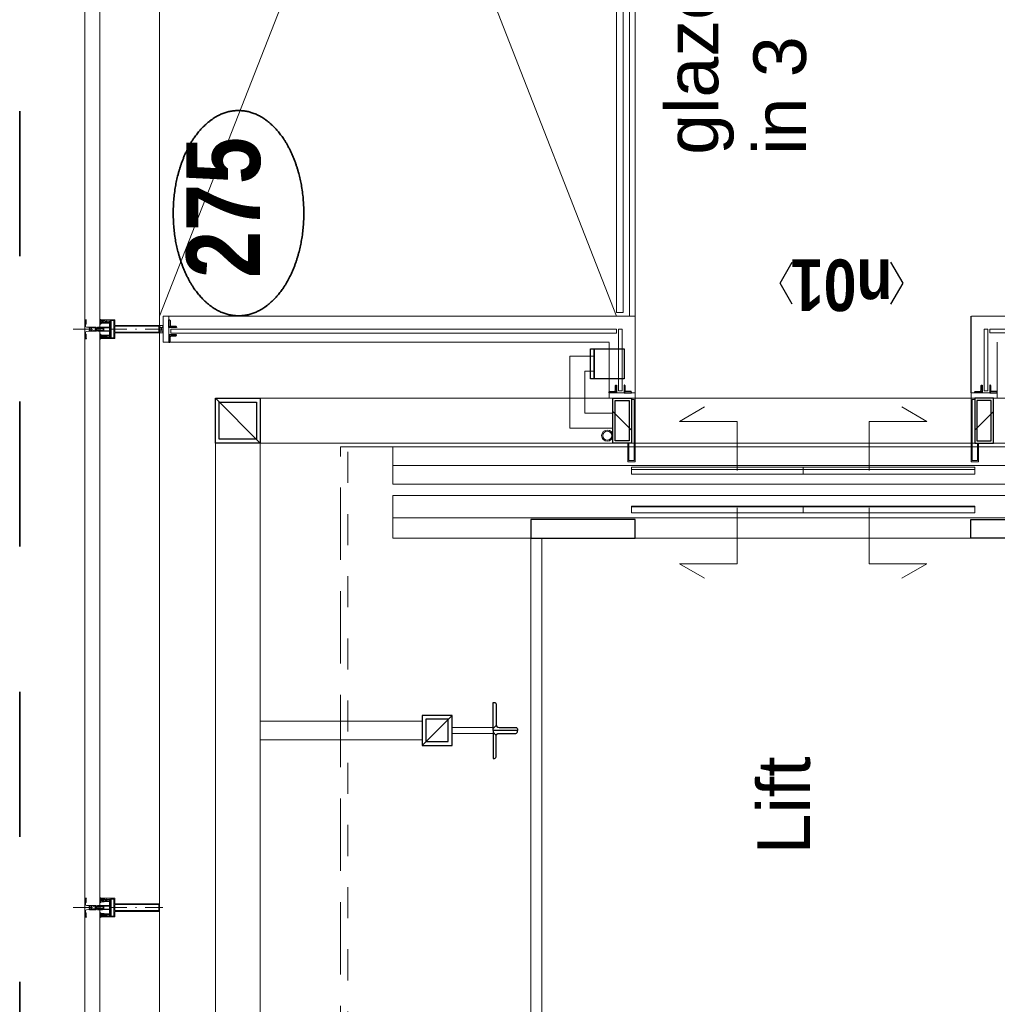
# Model space of a CAD drawing. Header units: millimetres. Extents: x 164654 to 368283, y 131426 to 252133.
# Tile 76 of 144: x 316507 to 319128, y 221609 to 224247. Entities that reach past the tile are written whole.
import ezdxf
from ezdxf.enums import TextEntityAlignment as Align

# ---------------------------------------------------------------- set-up
doc = ezdxf.new("R2010")
doc.units = ezdxf.units.MM
doc.header["$LTSCALE"] = 400
for name, pattern in [('STYLE_01', [0.416641, 0.208282, -0.208359]), ('STYLE_02', [0.694427, 0.486069, -0.208359]), ('STYLE_06', [1.041641, 0.625, -0.208282, 0.069427, -0.138931]), ('STYLE_15', [0.240945, 0.11811, -0.059055, 0.004724, -0.059055]), ('STYLE_16', [0.177165, 0.11811, -0.059055]), ('STYLE_22', [1.944444, 0.972222, -0.972222])]:
    doc.linetypes.add(name, pattern=pattern)
for name, color, linetype, lineweight in [('Detailaanduiding', 5, 'Continuous', 70), ('Dimension', 7, 'Continuous', 9), ('Fragmentaanduiding', 1, 'STYLE_22', 35), ('Kozijnmerken', 43, 'Continuous', 9), ('Lijn-afbreek', 140, 'STYLE_06', 15), ('mat-glas-hor', 5, 'Continuous', 15), ('mat-glas-vert', 5, 'Continuous', 15), ('mat-kalkzandsteen', 5, 'Continuous', 25), ('mat-staal', 5, 'Continuous', 25), ('mat-staal_zink', 140, 'Continuous', 15), ('None', 7, 'Continuous', 9), ('Tekst', 140, 'Continuous', 15)]:
    doc.layers.add(name, color=color, linetype=linetype, lineweight=lineweight)
doc.layers.get('Dimension').off()
doc.styles.add('Arial', font='arial.ttf', dxfattribs={"height": 211.666667})
doc.styles.add('Arial Narrow (bold)', font='ARIALNB.TTF', dxfattribs={"height": 172.861111})
doc.styles.get("Standard").update_dxf_attribs({"font": 'arial.ttf'})

# ---------------------------------------------------------------- blocks, each defined once
blk = doc.blocks.new('Kozijnmerk 50')
at = {"layer": 'Kozijnmerken', "color": 92, "linetype": 'Continuous', "lineweight": 25}
for points in [[(-132.2, 50.6), (-164.8, -5.8), (-132.2, -62.1)], [(132.2, 50.6), (164.8, -5.8), (132.2, -62.1)]]:
    blk.add_lwpolyline(points, dxfattribs=at)
at = {"layer": 'None', "color": 43, "style": 'Arial Narrow (bold)'}
blk.add_attdef('merk', text='', height=138.3, dxfattribs=at).set_placement((0, 0), align=Align.MIDDLE_CENTER)
blk = doc.blocks.new('*X1153')
at = {"layer": 'None', "lineweight": 5}
blk.add_line((33700, 5910), (33700, 6370), dxfattribs=at)
blk = doc.blocks.new('*X1154')
at = {"layer": 'None', "lineweight": 5}
blk.add_line((33600, 5910), (33600, 6370), dxfattribs=at)
blk = doc.blocks.new('*X1155')
at = {"layer": 'None', "lineweight": 5}
blk.add_line((33700, 6370), (33700, 6830), dxfattribs=at)
blk = doc.blocks.new('*X1156')
at = {"layer": 'None', "lineweight": 5}
blk.add_line((33600, 6370), (33600, 6830), dxfattribs=at)
blk = doc.blocks.new('*X1159')
at = {"layer": 'None', "lineweight": 9}
blk.add_line((-25, -25), (25, 25), dxfattribs=at)
blk = doc.blocks.new('Kolom [] 120x50')
at = {"layer": 'mat-staal', "lineweight": 25}
for points in [[(-60, 25), (60, 25), (60, -25), (-60, -25)], [(-54, 19), (54, 19), (54, -19), (-54, -19)]]:
    blk.add_lwpolyline(points, close=True, dxfattribs=at)
at = {"layer": 'mat-staal'}
blk.add_blockref('*X1159', (0, 0), dxfattribs=at)
blk = doc.blocks.new('*X1161')
at = {"layer": 'None', "lineweight": 9}
blk.add_line((-6, -6), (-2, -2), dxfattribs=at)
blk = doc.blocks.new('*U1162')
at = {"layer": 'None', "color": 92, "linetype": 'Continuous', "lineweight": 25, "flags": 128}
blk.add_lwpolyline([(-6, -6), (-6, 14), (-5, 14, -0.414214), (-3, 12), (-3, 0.5, 0.414214), (0.5, -3), (12, -3, -0.414214), (14, -5), (14, -6)], format="xyb", close=True, dxfattribs=at)
at = {"layer": 'None', "color": 92}
blk.add_blockref('*X1161', (0, 0), dxfattribs=at)
blk = doc.blocks.new('*X1163')
at = {"layer": 'None', "lineweight": 9}
blk.add_line((-6, -6), (-2, -2), dxfattribs=at)
blk = doc.blocks.new('*U1164')
at = {"layer": 'None', "color": 92, "linetype": 'Continuous', "lineweight": 25, "flags": 128}
blk.add_lwpolyline([(-6, -6), (-6, 14), (-5, 14, -0.414214), (-3, 12), (-3, 0.5, 0.414214), (0.5, -3), (12, -3, -0.414214), (14, -5), (14, -6)], format="xyb", close=True, dxfattribs=at)
at = {"layer": 'None', "color": 92}
blk.add_blockref('*X1163', (0, 0), dxfattribs=at)
blk = doc.blocks.new('*X1165')
at = {"layer": 'None', "lineweight": 9}
blk.add_line((-6, -6), (-2, -2), dxfattribs=at)
blk = doc.blocks.new('*U1166')
at = {"layer": 'None', "color": 92, "linetype": 'Continuous', "lineweight": 25, "flags": 128}
blk.add_lwpolyline([(-6, -6), (-6, 14), (-5, 14, -0.414214), (-3, 12), (-3, 0.5, 0.414214), (0.5, -3), (12, -3, -0.414214), (14, -5), (14, -6)], format="xyb", close=True, dxfattribs=at)
at = {"layer": 'None', "color": 92}
blk.add_blockref('*X1165', (0, 0), dxfattribs=at)
blk = doc.blocks.new('*X1167')
at = {"layer": 'None', "lineweight": 9}
blk.add_line((-6, -6), (-2, -2), dxfattribs=at)
blk = doc.blocks.new('*U1168')
at = {"layer": 'None', "color": 92, "linetype": 'Continuous', "lineweight": 25, "flags": 128}
blk.add_lwpolyline([(-6, -6), (-6, 14), (-5, 14, -0.414214), (-3, 12), (-3, 0.5, 0.414214), (0.5, -3), (12, -3, -0.414214), (14, -5), (14, -6)], format="xyb", close=True, dxfattribs=at)
at = {"layer": 'None', "color": 92}
blk.add_blockref('*X1167', (0, 0), dxfattribs=at)
blk = doc.blocks.new('*X1169')
at = {"layer": 'None', "lineweight": 9}
blk.add_line((-6, -6), (-2, -2), dxfattribs=at)
blk = doc.blocks.new('*U1170')
at = {"layer": 'None', "color": 92, "linetype": 'Continuous', "lineweight": 25, "flags": 128}
blk.add_lwpolyline([(-6, -6), (-6, 14), (-5, 14, -0.414214), (-3, 12), (-3, 0.5, 0.414214), (0.5, -3), (12, -3, -0.414214), (14, -5), (14, -6)], format="xyb", close=True, dxfattribs=at)
at = {"layer": 'None', "color": 92}
blk.add_blockref('*X1169', (0, 0), dxfattribs=at)
blk = doc.blocks.new('*X1171')
at = {"layer": 'None', "lineweight": 9}
blk.add_line((-6, -6), (-2, -2), dxfattribs=at)
blk = doc.blocks.new('*U1172')
at = {"layer": 'None', "color": 92, "linetype": 'Continuous', "lineweight": 25, "flags": 128}
blk.add_lwpolyline([(-6, -6), (-6, 14), (-5, 14, -0.414214), (-3, 12), (-3, 0.5, 0.414214), (0.5, -3), (12, -3, -0.414214), (14, -5), (14, -6)], format="xyb", close=True, dxfattribs=at)
at = {"layer": 'None', "color": 92}
blk.add_blockref('*X1171', (0, 0), dxfattribs=at)
blk = doc.blocks.new('*U1173')
at = {"layer": 'None', "color": 8, "linetype": 'Continuous', "lineweight": 5}
for p, q in [((34066.1, 8095), (34086.1, 8085)), ((34086.1, 8095), (34066.1, 8085))]:
    blk.add_line(p, q, dxfattribs=at)
blk.add_lwpolyline([(34086.1, 8095), (34086.1, 8085), (34066.1, 8085), (34066.1, 8095)], close=True, dxfattribs=at)
blk = doc.blocks.new('*U1174')
at = {"layer": 'mat-glas-vert', "lineweight": 15}
blk.add_lwpolyline([(34066, 8065), (34066, 6870.1), (34076, 6870.1), (34076, 8065)], close=True, dxfattribs=at)
at = {"layer": 'mat-staal_zink', "color": 8, "lineweight": 5}
blk.add_lwpolyline([(34041.1, 8070), (34041.1, 8085), (34111.1, 8085), (34111.1, 8070)], close=True, dxfattribs=at)
at = {"layer": 'None', "color": 8, "linetype": 'Continuous', "lineweight": 5}
for p, q in [((34041.1, 8070), (34041.1, 6890.1)), ((34111.1, 6820), (34111.1, 8070))]:
    blk.add_line(p, q, dxfattribs=at)
for points in [[(34071.1, 8095), (34071.1, 8085), (34066.1, 8085), (34066.1, 8095)], [(34081.1, 8095), (34086.1, 8095), (34086.1, 8085), (34081.1, 8085)]]:
    blk.add_lwpolyline(points, close=True, dxfattribs=at)
at = {"layer": 'mat-staal', "xscale": -1, "rotation": 90}
blk.add_blockref('*U1172', (34055.1, 8064), dxfattribs=at)
at = {"layer": 'mat-staal', "rotation": 270}
blk.add_blockref('*U1170', (34087.1, 8064), dxfattribs=at)
at = {"layer": 'None', "color": 7}
blk.add_blockref('*U1173', (0, 0), dxfattribs=at)
blk = doc.blocks.new('*U1175')
at = {"layer": 'mat-glas-hor', "lineweight": 15}
for points in [[(33911.1, 6855.1), (34076.1, 6855.1), (34076.1, 6865.1), (33911.1, 6865.1)], [(33911.1, 5884.9), (34076.1, 5884.9), (34076.1, 5874.9), (33911.1, 5874.9)]]:
    blk.add_lwpolyline(points, close=True, dxfattribs=at)
at = {"layer": 'mat-staal', "lineweight": 25}
blk.add_lwpolyline([(33943.6, 6940.1), (34023.6, 6940.1), (34023.6, 6930.1), (33943.6, 6930.1)], close=True, dxfattribs=at)
at = {"layer": 'mat-staal_zink', "color": 8, "lineweight": 5}
for points in [[(33906.1, 6820.1), (33891.1, 6820.1), (33891.1, 6890.1), (33906.1, 6890.1)], [(33906.1, 5919.9), (33891.1, 5919.9), (33891.1, 5849.9), (33906.1, 5849.9)]]:
    blk.add_lwpolyline(points, close=True, dxfattribs=at)
at = {"layer": 'mat-staal_zink', "lineweight": 15}
for points in [[(33891.1, 6830.1), (33891.1, 6820.1), (33721, 6820.1), (33721, 6840.1), (33771.1, 6840.1)], [(33888.1, 6830.1), (33888.1, 6823.1), (33724, 6823.1), (33724, 6837.1), (33771.1, 6837.1)], [(33891.1, 5909.9), (33891.1, 5919.9), (33721, 5919.9), (33721, 5899.9), (33771.1, 5899.9)], [(33888.1, 5909.9), (33888.1, 5916.9), (33724, 5916.9), (33724, 5902.9), (33771.1, 5902.9)]]:
    blk.add_lwpolyline(points, dxfattribs=at)
at = {"layer": 'None', "color": 140, "linetype": 'Continuous', "lineweight": 15}
for p, q in [((34003.6, 6995.1), (33811.1, 6995.1)), ((33811.1, 6995.1), (33811.1, 6880.1)), ((34003.6, 6930.1), (34003.6, 6995.1)), ((33963.6, 6955.1), (33851.1, 6955.1)), ((33851.1, 6955.1), (33851.1, 6880.1)), ((33963.6, 6930.1), (33963.6, 6955.1)), ((34003.6, 6930.1), (33963.6, 6930.1)), ((33811.1, 6880.1), (33851.1, 6880.1))]:
    blk.add_line(p, q, dxfattribs=at)
at = {"layer": 'None', "color": 8, "linetype": 'Continuous', "lineweight": 5}
for p, q in [((34041, 6890.1), (33906.1, 6890.1)), ((33906.1, 6820), (34111.1, 6820)), ((33906.1, 5920), (34111.1, 5920)), ((34041.1, 5919.9), (34111.1, 5919.9)), ((34041.1, 5849.9), (33906.1, 5849.9))]:
    blk.add_line(p, q, dxfattribs=at)
at = {"layer": 'None', "color": 8, "linetype": 'STYLE_01', "lineweight": 5}
blk.add_line((33891.1, 6830.1), (33891.1, 5909.9), dxfattribs=at)
at = {"layer": 'None', "color": 92, "linetype": 'STYLE_01', "lineweight": 25}
blk.add_lwpolyline([(33943.6, 6930.1), (34023.6, 6930.1), (34023.6, 6850.1), (33943.6, 6850.1)], close=True, dxfattribs=at)
at = {"layer": 'None', "color": 8, "lineweight": 5, "flags": 128}
for points in [[(33771, 6820.1), (34111.1, 6820.1)], [(34111.1, 5919.9), (33771, 5919.9), (33771, 6820.1)]]:
    blk.add_lwpolyline(points, dxfattribs=at)
at = {"layer": 'None', "color": 140, "linetype": 'Continuous', "lineweight": 15}
for radius in [15, 12]:
    blk.add_circle((33791.1, 6895.1), radius, dxfattribs=at)
at = {"layer": 'Dimension', "color": 7}
blk.add_blockref('Kolom [] 120x50', (33831.1, 6855.1), dxfattribs=at)
at = {"layer": 'Dimension', "color": 7, "xscale": -1, "rotation": 180}
blk.add_blockref('Kolom [] 120x50', (33831.1, 5884.9), dxfattribs=at)
at = {"layer": 'mat-staal'}
for name, p in [('*U1162', (33912.1, 6876.1)), ('*U1168', (33912.1, 5895.9))]:
    blk.add_blockref(name, p, dxfattribs=at)
at = {"layer": 'mat-staal', "xscale": -1, "rotation": 180}
for name, p in [('*U1164', (33912.1, 6844.1)), ('*U1166', (33912.1, 5863.9))]:
    blk.add_blockref(name, p, dxfattribs=at)
at = {"layer": 'None', "color": 7}
blk.add_blockref('*U1174', (0, 0), dxfattribs=at)
blk = doc.blocks.new('*X201')
at = {"layer": 'None', "lineweight": 9}
blk.add_line((-60, -60), (60, 60), dxfattribs=at)
blk = doc.blocks.new('Kolom [] 120')
at = {"layer": 'mat-staal', "lineweight": 25}
for points in [[(-60, 60), (60, 60), (60, -60), (-60, -60)], [(-50, 50), (50, 50), (50, -50), (-50, -50)]]:
    blk.add_lwpolyline(points, close=True, dxfattribs=at)
at = {"layer": 'mat-staal'}
blk.add_blockref('*X201', (0, 0), dxfattribs=at)
blk = doc.blocks.new('*X1197')
at = {"layer": 'None', "lineweight": 9}
blk.add_line((-17.8, -17.8), (-9.4, -9.4), dxfattribs=at)
blk = doc.blocks.new('*U1198')
at = {"layer": 'None', "color": 92, "linetype": 'Continuous', "lineweight": 25, "flags": 128}
blk.add_lwpolyline([(-17.8, -22.8), (-17.8, 52.2), (-13.8, 52.2, -0.414214), (-9.8, 48.2), (-9.8, -6.8, 0.414214), (-1.8, -14.8), (43.2, -14.8, -0.414214), (47.2, -18.8), (47.2, -22.8)], format="xyb", close=True, dxfattribs=at)
at = {"layer": 'None', "color": 92}
blk.add_blockref('*X1197', (0, 0), dxfattribs=at)
blk = doc.blocks.new('*X1199')
at = {"layer": 'None', "lineweight": 9}
blk.add_line((-17.8, -17.8), (-9.4, -9.4), dxfattribs=at)
blk = doc.blocks.new('*U1200')
at = {"layer": 'None', "color": 92, "linetype": 'Continuous', "lineweight": 25, "flags": 128}
blk.add_lwpolyline([(-17.8, -22.8), (-17.8, 52.2), (-13.8, 52.2, -0.414214), (-9.8, 48.2), (-9.8, -6.8, 0.414214), (-1.8, -14.8), (43.2, -14.8, -0.414214), (47.2, -18.8), (47.2, -22.8)], format="xyb", close=True, dxfattribs=at)
at = {"layer": 'None', "color": 92}
blk.add_blockref('*X1199', (0, 0), dxfattribs=at)
blk = doc.blocks.new('*U1201')
at = {"layer": 'mat-staal', "xscale": -1, "rotation": 90.00000235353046}
blk.add_blockref('*U1200', (32978.2, 7183.2), dxfattribs=at)
at = {"layer": 'mat-staal', "rotation": 270}
blk.add_blockref('*U1198', (33023.8, 7183.2), dxfattribs=at)
blk = doc.blocks.new('*U1202')
at = {"layer": 'mat-staal'}
blk.add_blockref('*U1201', (0, 0), dxfattribs=at)
blk = doc.blocks.new('*X203')
at = {"layer": 'None', "lineweight": 9}
blk.add_line((-40, -40), (40, 40), dxfattribs=at)
blk = doc.blocks.new('Kolom [] 080')
at = {"layer": 'mat-staal', "lineweight": 25}
for points in [[(-40, 40), (40, 40), (40, -40), (-40, -40)], [(-30, 30), (30, 30), (30, -30), (-30, -30)]]:
    blk.add_lwpolyline(points, close=True, dxfattribs=at)
at = {"layer": 'mat-staal'}
blk.add_blockref('*X203', (0, 0), dxfattribs=at)
blk = doc.blocks.new('*U1203')
at = {"layer": 'None', "color": 43, "linetype": 'Continuous', "lineweight": 9}
for points in [[(32976, 7391), (33026, 7391), (33026, 7825), (32976, 7825)], [(32993, 7311), (33009, 7311), (33009, 7201), (32993, 7201)]]:
    blk.add_lwpolyline(points, close=True, dxfattribs=at)
at = {"layer": 'Lijn-afbreek', "color": 7, "xscale": -1, "rotation": 180}
blk.add_blockref('Kolom [] 080', (33001, 7351), dxfattribs=at)
at = {"layer": 'mat-staal'}
blk.add_blockref('*U1202', (0, 0), dxfattribs=at)
blk = doc.blocks.new('*U1204')
at = {"layer": 'mat-glas-hor', "lineweight": 15}
for points in [[(31916, 7070), (33516, 7070), (33516, 7100), (31916, 7100)], [(34121.1, 6870), (37231.1, 6870), (37231.1, 6852), (34121.1, 6852)], [(33583.8, 6830), (33583.8, 6370), (33601.8, 6370), (33601.8, 6830)], [(33688.1, 6830), (33688.1, 6370), (33706.1, 6370), (33706.1, 6830)], [(33583.8, 5910), (33583.8, 6370), (33601.8, 6370), (33601.8, 5910)], [(33688.1, 5910), (33688.1, 6370), (33706.1, 6370), (33706.1, 5910)]]:
    blk.add_lwpolyline(points, close=True, dxfattribs=at)
at = {"layer": 'mat-glas-hor', "color": 140, "lineweight": 15}
blk.add_lwpolyline([(34066.1, 4625), (34066.1, 5869.9), (34076.1, 5869.9), (34076.1, 4625)], close=True, dxfattribs=at)
at = {"layer": 'mat-staal', "color": 8, "lineweight": 5}
blk.add_lwpolyline([(33516, 5270), (33631, 5270), (33631, 7470), (33516, 7470)], close=True, dxfattribs=at)
at = {"layer": 'mat-staal', "color": 43, "lineweight": 9}
for points in [[(33571, 5270), (33631, 5270), (33631, 7470), (33571, 7470)], [(33661, 5270), (33711, 5270), (33711, 7470), (33661, 7470)]]:
    blk.add_lwpolyline(points, close=True, dxfattribs=at)
at = {"layer": 'None', "color": 43, "linetype": 'Continuous', "lineweight": 9}
blk.add_line((34111.1, 6835), (37241.1, 6835), dxfattribs=at)
at = {"layer": 'None', "color": 8, "linetype": 'Continuous', "lineweight": 5}
for p, q in [((34111.1, 6820), (37241.1, 6821)), ((34111.1, 5919), (34111.1, 4575))]:
    blk.add_line(p, q, dxfattribs=at)
at = {"layer": 'None', "color": 43, "linetype": 'Continuous', "lineweight": 9, "flags": 128}
for points in [[(29683.1, 4795), (29683.1, 7945), (33891.1, 7945), (33891.1, 4795)], [(33771.1, 4915), (33771.1, 7825), (29803.1, 7825), (29803.1, 4915)]]:
    blk.add_lwpolyline(points, close=True, dxfattribs=at)
at = {"layer": 'None', "color": 43, "linetype": 'STYLE_02', "lineweight": 9}
blk.add_lwpolyline([(31791.1, 7610), (33761.1, 7610), (33761.1, 5130), (31791.1, 5130)], close=True, dxfattribs=at)
at = {"layer": 'None', "color": 8, "linetype": 'STYLE_01', "lineweight": 5}
blk.add_lwpolyline([(31831.1, 7590), (33761.1, 7590), (33761.1, 5150), (31831.1, 5150)], close=True, dxfattribs=at)
at = {"layer": 'None', "color": 8, "linetype": 'Continuous', "lineweight": 5}
blk.add_lwpolyline([(33661, 5270), (33761, 5270), (33761, 7470), (33661, 7470)], close=True, dxfattribs=at)
at = {"layer": 'None', "color": 92, "lineweight": 25}
for points in [[(33516, 7100), (33516, 6820), (33566, 6820), (33566, 7100)], [(33516, 5640), (33516, 5920), (33566, 5920), (33566, 5640)]]:
    blk.add_lwpolyline(points, close=True, dxfattribs=at)
at = {"layer": 'None', "lineweight": 9}
for points in [[(33597.4, 6546.7), (33447.6, 6546.7), (33447.6, 6701.6), (33408.8, 6634.5)], [(33697.8, 6546.7), (33829.1, 6546.7), (33829.1, 6701.6), (33867.8, 6634.5)], [(33597.4, 6193.3), (33447.6, 6193.3), (33447.6, 6038.4), (33408.8, 6105.5)], [(33697.8, 6193.3), (33829.1, 6193.3), (33829.1, 6038.4), (33867.8, 6105.5)]]:
    blk.add_lwpolyline(points, dxfattribs=at)
at = {"layer": 'mat-glas-hor'}
for name in ['*X1156', '*X1155', '*X1154', '*X1153']:
    blk.add_blockref(name, (0, 0), dxfattribs=at)
at = {"layer": 'mat-staal', "color": 7}
blk.add_blockref('Kolom [] 120', (33831.1, 7885), dxfattribs=at)
at = {"layer": 'None', "color": 7}
for name in ['*U1175', '*U1203']:
    blk.add_blockref(name, (0, 0), dxfattribs=at)
at = {"layer": 'None', "color": 140, "insert": (32800.1, 6492.7), "char_height": 141.11, "attachment_point": 2, "style": 'Arial'}
blk.add_mtext('Lift', dxfattribs=at)
blk = doc.blocks.new('*U152')
at = {"layer": 'None', "color": 8, "lineweight": 5, "flags": 128}
for points in [[(-5, -154.3), (-5, -154.3, 0.414214), (-5.5, -154.8), (-5.5, -172.5), (-5.5, -172.5, 0.414214), (-5, -173), (-4, -173), (-4, -173, 0.414214), (-3.5, -172.5), (-3.5, -172.5, 0.414214), (-4, -172), (-4.5, -172), (-4.5, -168.8), (-4.5, -168.8, -0.414214), (-4, -168.3), (-2.7, -168.3), (-2.7, -168.3, 0.221695), (-1.9, -167.9), (-0.8, -166.5), (-0.8, -166.5, -0.466308), (0.8, -166.5), (2, -167.9), (2, -167.9, 0.221695), (2.7, -168.3), (4, -168.3), (4, -168.3, -0.414214), (4.5, -168.8), (4.5, -172), (4, -172), (4, -172, 0.414214), (3.5, -172.5), (3.5, -172.5, 0.414214), (4, -173), (5, -173), (5, -173, 0.414214), (5.5, -172.5), (5.5, -154.8), (5.5, -154.8, 0.414214), (5, -154.3), (4.7, -154.3), (4.7, -155), (4.7, -155, -0.414214), (4.4, -155.3), (4.1, -155.3), (4.1, -155.3, -0.414214), (3.3, -154.5), (3.3, -150.6), (3.3, -150.6, -0.414214), (4.1, -149.8), (4.4, -149.8), (4.4, -149.8, -0.414214), (4.7, -150.1), (4.7, -150.8), (5, -150.8), (5, -150.8, 0.414214), (5.5, -150.3), (5.5, -137.6), (5.5, -137.6, 0.351868), (5.3, -137.3), (5.3, -137.3, 0.351868), (4.9, -137.5), (4.1, -139.2), (4.1, -139.2, 0.314902), (4.2, -139.4), (4.5, -139.7), (4.5, -139.7, -0.198912), (4.5, -139.9), (4.5, -140.1), (4.5, -140.1, -0.198912), (4.5, -140.3), (4.2, -140.6), (4.2, -140.6, 0.414214), (4.2, -140.8), (4.5, -141.1), (4.5, -141.1, -0.198912), (4.5, -141.3), (4.5, -141.5), (4.5, -141.5, -0.198912), (4.5, -141.7), (4.2, -142), (4.2, -142, 0.414214), (4.2, -142.2), (4.5, -142.5), (4.5, -142.5, -0.198912), (4.5, -142.7), (4.5, -143.2), (4.5, -143.2, -0.087489), (4.5, -143.3), (4.2, -144.1), (4.2, -148.5), (4.2, -148.5, -0.414214), (3.9, -148.8), (-3.9, -148.8), (-3.9, -148.8, -0.414214), (-4.2, -148.5), (-4.2, -144.1), (-4.5, -143.3), (-4.5, -143.3, -0.087489), (-4.5, -143.2), (-4.5, -142.7), (-4.5, -142.7, -0.198912), (-4.4, -142.5), (-4.1, -142.2), (-4.1, -142.2, 0.414214), (-4.1, -142), (-4.4, -141.7), (-4.4, -141.7, -0.198912), (-4.5, -141.5), (-4.5, -141.3), (-4.5, -141.3, -0.198912), (-4.4, -141.1), (-4.1, -140.8), (-4.1, -140.8, 0.414214), (-4.1, -140.6), (-4.4, -140.3), (-4.4, -140.3, -0.198912), (-4.5, -140.1), (-4.5, -139.9), (-4.5, -139.9, -0.198912), (-4.4, -139.7), (-4.1, -139.4), (-4.1, -139.4, 0.314902), (-4.1, -139.2), (-4.9, -137.5), (-4.9, -137.5, 0.351868), (-5.3, -137.3), (-5.3, -137.3, 0.351868), (-5.5, -137.6), (-5.5, -150.3), (-5.5, -150.3, 0.414214), (-5, -150.8), (-4.7, -150.8), (-4.7, -150.1), (-4.7, -150.1, -0.414214), (-4.4, -149.8), (-4.1, -149.8), (-4.1, -149.8, -0.414214), (-3.3, -150.6), (-3.3, -154.5), (-3.3, -154.5, -0.414214), (-4.1, -155.3), (-4.4, -155.3), (-4.4, -155.3, -0.414214), (-4.7, -155), (-4.7, -154.3)], [(-4.5, -161.7, -0.414214), (-4, -161.2), (-2.7, -161.2), (-2.7, -161.2, 0.414214), (-2.5, -161), (-2.5, -160.4), (-2.5, -160.4, 0.414214), (-2.7, -160.2), (-4, -160.2), (-4, -160.2, -0.414214), (-4.5, -159.7), (-4.5, -156.8), (-4.5, -156.8, -0.414214), (-4, -156.3), (4, -156.3), (4, -156.3, -0.414214), (4.5, -156.8), (4.5, -159.7), (4.5, -159.7, -0.414214), (4, -160.2), (2.7, -160.2), (2.7, -160.2, 0.414214), (2.5, -160.4), (2.5, -161), (2.5, -161, 0.414214), (2.7, -161.2), (4, -161.2), (4, -161.2, -0.414214), (4.5, -161.7), (4.5, -166.8), (4.5, -166.8, -0.414214), (4, -167.3), (3, -167.3), (3, -167.3, -0.221695), (2.6, -167.1), (1.5, -165.9), (1.5, -165.9, 0.466308), (-1.5, -165.9), (-2.6, -167.1), (-2.6, -167.1, -0.221695), (-2.9, -167.3), (-4, -167.3), (-4, -167.3, -0.414214), (-4.5, -166.8), (-4.5, -161.7)], [(-1.8, -149.8, 0.414214), (-2.3, -150.3), (-2.3, -155.1), (-2.3, -155.1, 0.414214), (-2.1, -155.3), (2.1, -155.3), (2.1, -155.3, 0.414214), (2.3, -155.1), (2.3, -150.3), (2.3, -150.3, 0.414214), (1.8, -149.8), (-1.8, -149.8)]]:
    blk.add_lwpolyline(points, format="xyb", close=True, dxfattribs=at)
blk = doc.blocks.new('*U153')
at = {"layer": 'None', "color": 8, "lineweight": 5, "flags": 128}
for points in [[(-13.5, -182.8), (-13.5, -181.9), (-14.5, -181.1), (-14.5, -181.1, 0.36397), (-14.9, -181.1), (-14.9, -181.1), (-15.4, -181.5), (-15.4, -181.5, -0.36397), (-15.8, -181.5), (-15.8, -181.5), (-16.3, -181.1), (-16.3, -181.1, 0.36397), (-16.7, -181.1), (-16.7, -181.1), (-17.2, -181.5), (-17.2, -181.5, -0.36397), (-17.6, -181.5), (-17.6, -181.5), (-18.1, -181.1), (-18.1, -181.1, 0.36397), (-18.5, -181.1), (-18.5, -181.1), (-19, -181.5), (-19, -181.5, -0.36397), (-19.4, -181.5), (-19.4, -181.5), (-19.9, -181.1), (-19.9, -181.1, 0.36397), (-20.3, -181.1), (-20.3, -181.1), (-20.8, -181.5), (-20.8, -181.5, -0.36397), (-21.2, -181.5), (-21.2, -181.5), (-21.7, -181.1), (-21.7, -181.1, 0.36397), (-22.1, -181.1), (-22.1, -181.1), (-22.4, -181.3), (-23.2, -181.3), (-23.5, -181.1), (-23.5, -181.1, 0.36397), (-23.9, -181.1), (-23.9, -181.1), (-24.2, -181.3), (-24.5, -181.3), (-24.5, -181.3, -0.267949), (-24.8, -181.2), (-24.8, -181.2), (-24.9, -180.9), (-24.9, -180.9, 0.339454), (-25.3, -180.7), (-25.3, -180.7, 0.339454), (-25.5, -181), (-25.5, -181), (-25.5, -184.4), (-25.5, -184.4, 0.414214), (-25.2, -184.7), (-25.2, -184.7), (-24.3, -184.7), (-24.3, -184.7, 0.414214), (-24, -184.4), (-24, -184.4), (-24, -182.7), (-24, -182.7, 0.236068), (-24.1, -182.5), (-24.1, -182.5), (-24.1, -182.5, -0.548276), (-24, -182.2), (-24, -182.2, -0.548276), (-23.8, -182.4), (-23.8, -182.4), (-23.8, -182.4, 0.250388), (-23.6, -182.3), (-23.6, -182.3), (-22.8, -182.3), (-22.8, -182.3, -0.414214), (-22.5, -182.6), (-22.5, -182.6), (-22.5, -183.3), (-22.5, -183.3, 0.414214), (-22.2, -183.6), (-22.2, -183.6), (-22, -183.6), (-22, -183.6, 0.131652), (-21.8, -183.5), (-21.8, -183.5), (-20.5, -182.8), (-13.5, -182.8)], [(-6, -180.7), (-6, -180.7, -0.388879), (-8.7, -183.2), (-8.7, -183.2), (-20.4, -183.2), (-21.6, -183.9), (-22.9, -183.9), (-22.9, -182.7), (-23.8, -182.7), (-23.8, -184.8), (23.8, -184.8), (23.8, -182.7), (22.9, -182.7), (22.9, -183.9), (21.7, -183.9), (20.4, -183.2), (8.7, -183.2), (8.7, -183.2, -0.388879), (6, -180.7), (6, -180.7), (5.3, -173.2), (2.5, -173.2), (2.5, -171.2), (-2.5, -171.2), (-2.5, -173.2), (-5.3, -173.2), (-6, -180.7)], [(13.5, -182.8), (13.5, -181.9), (14.5, -181.1), (14.5, -181.1, -0.36397), (14.9, -181.1), (14.9, -181.1), (15.4, -181.5), (15.4, -181.5, 0.36397), (15.8, -181.5), (15.8, -181.5), (16.3, -181.1), (16.3, -181.1, -0.36397), (16.7, -181.1), (16.7, -181.1), (17.2, -181.5), (17.2, -181.5, 0.36397), (17.6, -181.5), (17.6, -181.5), (18.1, -181.1), (18.1, -181.1, -0.36397), (18.5, -181.1), (18.5, -181.1), (19, -181.5), (19, -181.5, 0.36397), (19.4, -181.5), (19.4, -181.5), (19.9, -181.1), (19.9, -181.1, -0.36397), (20.3, -181.1), (20.3, -181.1), (20.8, -181.5), (20.8, -181.5, 0.36397), (21.2, -181.5), (21.2, -181.5), (21.7, -181.1), (21.7, -181.1, -0.36397), (22.1, -181.1), (22.1, -181.1), (22.4, -181.3), (23.2, -181.3), (23.5, -181.1), (23.5, -181.1, -0.36397), (23.9, -181.1), (23.9, -181.1), (24.2, -181.3), (24.5, -181.3), (24.5, -181.3, 0.267949), (24.8, -181.2), (24.8, -181.2), (25, -180.9), (25, -180.9, -0.339454), (25.3, -180.7), (25.3, -180.7, -0.339454), (25.5, -181), (25.5, -181), (25.5, -184.4), (25.5, -184.4, -0.414214), (25.2, -184.7), (25.2, -184.7), (24.3, -184.7), (24.3, -184.7, -0.414214), (24, -184.4), (24, -184.4), (24, -182.7), (24, -182.7, -0.236068), (24.1, -182.5), (24.1, -182.5), (24.1, -182.5, 0.548276), (24.1, -182.2), (24.1, -182.2, 0.548276), (23.9, -182.4), (23.9, -182.4), (23.9, -182.4, -0.250388), (23.6, -182.3), (23.6, -182.3), (22.8, -182.3), (22.8, -182.3, 0.414214), (22.5, -182.6), (22.5, -182.6), (22.5, -183.3), (22.5, -183.3, -0.414214), (22.2, -183.6), (22.2, -183.6), (22, -183.6), (22, -183.6, -0.131652), (21.8, -183.5), (21.8, -183.5), (20.5, -182.8), (13.5, -182.8)]]:
    blk.add_lwpolyline(points, format="xyb", close=True, dxfattribs=at)
blk = doc.blocks.new('verticale stijl 150x50 UV')
at = {"layer": 'None', "color": 8, "linetype": 'STYLE_15', "lineweight": 5}
blk.add_line((0, -216), (0, 35), dxfattribs=at)
at = {"layer": 'None', "color": 8, "lineweight": 5}
for p, q in [((-21.6, -126.9), (-21.6, -126.9)), ((-21.6, -127.7), (-21.6, -127.7)), ((-21.6, -128.5), (-21.6, -128.5)), ((-21.6, -129.3), (-21.6, -129.3)), ((-21.6, -130.1), (-21.6, -130.1)), ((-21.6, -130.9), (-21.6, -130.9)), ((-21.6, -131.8), (-21.6, -131.8)), ((-20.7, -126.5), (-20.7, -126.5)), ((-20.7, -128.9), (-20.7, -128.9)), ((-20.7, -129.7), (-20.7, -129.7)), ((-20.7, -130.5), (-20.7, -130.5)), ((-20.7, -131.4), (-20.7, -131.4)), ((-19.9, -126.1), (-19.9, -126.1)), ((-19.9, -130.1), (-19.9, -130.1)), ((-19.9, -130.9), (-19.9, -130.9)), ((-19.9, -131.8), (-19.9, -131.8)), ((-19.1, -126.5), (-19.1, -126.5)), ((-19.1, -127.3), (-19.1, -127.3)), ((-19.1, -128.9), (-19.1, -128.9)), ((-19.1, -129.7), (-19.1, -129.7)), ((-19.1, -130.5), (-19.1, -130.5)), ((-19.1, -131.4), (-19.1, -131.4)), ((-18.3, -127.7), (-18.3, -127.7)), ((-18.3, -128.5), (-18.3, -128.5)), ((-18.3, -129.3), (-18.3, -129.3)), ((-25.6, -142.7), (-25.6, -142.7)), ((-25.6, -144.4), (-25.6, -144.4)), ((-24.8, -133.4), (-24.8, -133.4)), ((-24.8, -134.2), (-24.8, -134.2)), ((-24.8, -135), (-24.8, -135)), ((-24.8, -135.8), (-24.8, -135.8)), ((-24.8, -136.6), (-24.8, -136.6)), ((-24.8, -137.4), (-24.8, -137.4)), ((-24.8, -138.3), (-24.8, -138.3)), ((-24.8, -139.1), (-24.8, -139.1)), ((-24.8, -139.9), (-24.8, -139.9)), ((-24.8, -140.7), (-24.8, -140.7)), ((-24.8, -141.5), (-24.8, -141.5)), ((-24.8, -142.3), (-24.8, -142.3)), ((-24.8, -143.1), (-24.8, -143.1)), ((-24.8, -144.8), (-24.8, -144.8)), ((-24, -133), (-24, -133)), ((-24, -133.8), (-24, -133.8)), ((-24, -134.6), (-24, -134.6)), ((-24, -135.4), (-24, -135.4)), ((-24, -136.2), (-24, -136.2)), ((-24, -137), (-24, -137)), ((-24, -137.9), (-24, -137.9)), ((-24, -138.7), (-24, -138.7)), ((-24, -139.5), (-24, -139.5)), ((-24, -140.3), (-24, -140.3)), ((-24, -141.1), (-24, -141.1)), ((-24, -141.9), (-24, -141.9)), ((-24, -142.7), (-24, -142.7)), ((-24, -144.4), (-24, -144.4)), ((-23.2, -133.4), (-23.2, -133.4)), ((-23.2, -134.2), (-23.2, -134.2)), ((-23.2, -135), (-23.2, -135)), ((-23.2, -135.8), (-23.2, -135.8)), ((-23.2, -136.6), (-23.2, -136.6)), ((-23.2, -137.4), (-23.2, -137.4)), ((-23.2, -138.3), (-23.2, -138.3)), ((-23.2, -139.1), (-23.2, -139.1)), ((-23.2, -139.9), (-23.2, -139.9)), ((-23.2, -140.7), (-23.2, -140.7)), ((-23.2, -141.5), (-23.2, -141.5)), ((-23.2, -144.8), (-23.2, -144.8)), ((-22.4, -133), (-22.4, -133)), ((-22.4, -133.8), (-22.4, -133.8)), ((-22.4, -134.6), (-22.4, -134.6)), ((-22.4, -140.3), (-22.4, -140.3)), ((-22.4, -141.1), (-22.4, -141.1)), ((-22.4, -144.4), (-22.4, -144.4)), ((-21.6, -132.6), (-21.6, -132.6)), ((-21.6, -133.4), (-21.6, -133.4)), ((-21.6, -134.2), (-21.6, -134.2)), ((-21.6, -135), (-21.6, -135)), ((-21.6, -139.9), (-21.6, -139.9)), ((-21.6, -140.7), (-21.6, -140.7)), ((-21.6, -141.5), (-21.6, -141.5)), ((-21.6, -144.8), (-21.6, -144.8)), ((-20.7, -132.2), (-20.7, -132.2)), ((-20.7, -133), (-20.7, -133)), ((-20.7, -133.8), (-20.7, -133.8)), ((-20.7, -134.6), (-20.7, -134.6)), ((-20.7, -135.4), (-20.7, -135.4)), ((-20.7, -136.2), (-20.7, -136.2)), ((-20.7, -137), (-20.7, -137)), ((-20.7, -137.9), (-20.7, -137.9)), ((-20.7, -138.7), (-20.7, -138.7)), ((-20.7, -139.5), (-20.7, -139.5)), ((-20.7, -140.3), (-20.7, -140.3)), ((-20.7, -141.1), (-20.7, -141.1)), ((-20.7, -144.4), (-20.7, -144.4)), ((-19.9, -132.6), (-19.9, -132.6)), ((-19.9, -133.4), (-19.9, -133.4)), ((-19.9, -134.2), (-19.9, -134.2)), ((-19.9, -135), (-19.9, -135)), ((-19.9, -135.8), (-19.9, -135.8)), ((-19.9, -136.6), (-19.9, -136.6)), ((-19.9, -137.4), (-19.9, -137.4)), ((-19.9, -138.3), (-19.9, -138.3)), ((-19.9, -139.1), (-19.9, -139.1)), ((-19.9, -139.9), (-19.9, -139.9)), ((-19.9, -140.7), (-19.9, -140.7)), ((-19.9, -141.5), (-19.9, -141.5)), ((-19.9, -142.3), (-19.9, -142.3)), ((-19.9, -143.1), (-19.9, -143.1)), ((-19.9, -143.9), (-19.9, -143.9)), ((-19.1, -132.2), (-19.1, -132.2)), ((-19.1, -133), (-19.1, -133)), ((-19.1, -133.8), (-19.1, -133.8)), ((-19.1, -134.6), (-19.1, -134.6)), ((-19.1, -140.3), (-19.1, -140.3)), ((-19.1, -141.1), (-19.1, -141.1)), ((-19.1, -141.9), (-19.1, -141.9)), ((-18.3, -133.4), (-18.3, -133.4)), ((-18.3, -134.2), (-18.3, -134.2)), ((-18.3, -135), (-18.3, -135)), ((-18.3, -139.9), (-18.3, -139.9)), ((-18.3, -140.7), (-18.3, -140.7)), ((-18.3, -141.5), (-18.3, -141.5)), ((-18.3, -142.3), (-18.3, -142.3)), ((-17.5, -133), (-17.5, -133)), ((-17.5, -133.8), (-17.5, -133.8)), ((-17.5, -134.6), (-17.5, -134.6)), ((-17.5, -135.4), (-17.5, -135.4)), ((-17.5, -136.2), (-17.5, -136.2)), ((-17.5, -137), (-17.5, -137)), ((-17.5, -137.9), (-17.5, -137.9)), ((-17.5, -138.7), (-17.5, -138.7)), ((-17.5, -139.5), (-17.5, -139.5)), ((-17.5, -140.3), (-17.5, -140.3)), ((-17.5, -141.1), (-17.5, -141.1)), ((-17.5, -141.9), (-17.5, -141.9)), ((-17.5, -142.7), (-17.5, -142.7)), ((-16.7, -133.4), (-16.7, -133.4)), ((-16.7, -134.2), (-16.7, -134.2)), ((-16.7, -135), (-16.7, -135)), ((-16.7, -135.8), (-16.7, -135.8)), ((-16.7, -136.6), (-16.7, -136.6)), ((-16.7, -137.4), (-16.7, -137.4)), ((-16.7, -138.3), (-16.7, -138.3)), ((-16.7, -139.1), (-16.7, -139.1)), ((-16.7, -139.9), (-16.7, -139.9)), ((-16.7, -140.7), (-16.7, -140.7)), ((-16.7, -141.5), (-16.7, -141.5)), ((-16.7, -142.3), (-16.7, -142.3)), ((-16.7, -143.1), (-16.7, -143.1)), ((-15.9, -141.1), (-15.9, -141.1)), ((-15.9, -141.9), (-15.9, -141.9)), ((-15.9, -142.7), (-15.9, -142.7)), ((-15.9, -144.4), (-15.9, -144.4)), ((-15.1, -142.3), (-15.1, -142.3)), ((-15.1, -143.1), (-15.1, -143.1)), ((-15.1, -143.9), (-15.1, -143.9)), ((-15.1, -144.8), (-15.1, -144.8)), ((-14.2, -141.9), (-14.2, -141.9)), ((-14.2, -142.7), (-14.2, -142.7)), ((-14.2, -143.5), (-14.2, -143.5)), ((-14.2, -144.4), (-14.2, -144.4)), ((-13.4, -143.1), (-13.4, -143.1)), ((-13.4, -143.9), (-13.4, -143.9))]:
    blk.add_line(p, q, dxfattribs=at)
at = {"layer": 'None', "color": 8, "linetype": 'STYLE_16', "lineweight": 5}
for p, q in [((-2.2, -155.1), (0, -154.5)), ((-2.2, -156.7), (-2.2, -155.1)), ((-1.5, -156.9), (-1.5, -155)), ((-1, -157), (-1, -155.1)), ((2.3, -155.1), (0, -154.5)), ((1, -157), (1, -155.1)), ((1.5, -156.9), (1.5, -155)), ((2.3, -156.7), (2.3, -155.1))]:
    blk.add_line(p, q, dxfattribs=at)
at = {"layer": 'None', "color": 8, "linetype": 'Continuous', "lineweight": 5, "flags": 128}
for points in [[(-10, 15.4), (10, 15.4), (10, -104.8), (25, -104.8), (25, -116.8), (-25, -116.8), (-25, -104.8), (-10, -104.8)], [(-8, 13.4), (-8, -104.8), (8, -104.8), (8, 13.4)], [(8, -106.8), (-8, -106.8), (-23, -106.8), (-23, -114.8), (23, -114.8), (23, -106.8)]]:
    blk.add_lwpolyline(points, close=True, dxfattribs=at)
at = {"layer": 'None', "color": 8, "lineweight": 5, "flags": 128}
for points in [[(-14.8, -144.8), (-14.8, -144.8, 0.390793), (-13.2, -143.5), (-13.2, -143.5, 0.390793), (-14.4, -141.8), (-14.4, -141.8, -0.352623), (-16, -139.9), (-16, -133.1), (-16, -133.1, 0.414214), (-16.3, -132.8), (-17.6, -132.8), (-18.1, -133), (-18.1, -133, -0.520293), (-18.3, -132.8), (-18.3, -130.1), (-18.2, -130), (-18.2, -128), (-18.2, -128, -0.577863), (-18.1, -127.7), (-18, -127.7), (-18, -127.7, 0.366605), (-17.7, -127.5), (-17.7, -127.5, 0.366605), (-17.9, -127.1), (-17.9, -127.1, -0.130834), (-19.2, -126.1), (-19.2, -126.1, 0.439074), (-20.7, -126.1), (-20.7, -126.1, -0.133252), (-22, -127.1), (-22, -127.1, 0.366605), (-22.2, -127.5), (-22.2, -127.5, 0.366605), (-21.9, -127.7), (-21.8, -127.7), (-21.8, -127.7, -0.577455), (-21.8, -128), (-21.8, -130), (-21.6, -130.1), (-21.6, -132.8), (-21.6, -132.8, -0.52048), (-21.9, -133), (-22.4, -132.8), (-24.7, -132.8), (-24.7, -132.8, 0.414214), (-25, -133.1), (-25, -140.9), (-25, -140.9, -0.255976), (-25.9, -142.6), (-25.9, -142.6, 0.749676), (-25.3, -144.8), (-21.2, -144.8), (-21.2, -144.8, 0.414214), (-19.2, -142.8), (-19.2, -142.8, -0.402808), (-18.7, -142.3), (-18.7, -142.3, -0.402808), (-18.2, -142.8), (-18.2, -142.8, 0.233259), (-18, -143.1), (-14.6, -143.6), (-14.6, -143.6, -0.419014), (-14.5, -143.7), (-14.5, -143.7, -0.419014), (-14.6, -143.8), (-16, -143.8), (-16, -143.8, 0.414214), (-16.5, -144.3), (-16.5, -144.3, 0.414214), (-16, -144.8)], [(25, -132.6), (25, -116.8), (23.1, -116.8), (-23.1, -116.8), (-25, -116.8), (-25, -132.6), (-22.1, -132.6), (-22.1, -128), (-22.6, -128), (-22.6, -126.6), (-22.1, -126.6), (-22.1, -124.7), (-21.9, -124.5), (-21.9, -120.3), (-21.9, -120.3, -0.414214), (-20.2, -118.6), (-20.1, -118.6), (-20.1, -118.6, -0.414214), (-18.4, -120.3), (-18.4, -124.5), (-18.2, -124.7), (-18.2, -126.6), (-17.7, -126.6), (-17.7, -128), (-18.2, -128), (-18.2, -132.6), (-16.3, -132.6), (-16.3, -119.8), (-16.3, -119.8, -0.414214), (-15.1, -118.6), (-15.1, -118.6), (-6.5, -118.6), (-6.5, -118.6, -0.414214), (-5.3, -119.8), (-5.3, -136.8), (-3.9, -136.8), (-3.9, -139.6), (-4.3, -140), (-3.9, -140.4), (-3.9, -141), (-4.3, -141.4), (-3.9, -141.8), (-3.9, -142.4), (-4.3, -142.8), (-3.9, -143.8), (-3.9, -148.6), (-2.2, -148.6), (-2.2, -137.8), (-2.2, -137.8, -0.414214), (0, -135.6), (0, -135.6), (0, -135.6, -0.414214), (2.2, -137.8), (2.2, -148.6), (3.9, -148.6), (3.9, -143.8), (4.3, -142.8), (3.9, -142.4), (3.9, -141.8), (4.3, -141.4), (3.9, -141), (3.9, -140.4), (4.3, -140), (3.9, -139.6), (3.9, -136.8), (5.4, -136.8), (5.4, -119.8), (5.4, -119.8, -0.414214), (6.6, -118.6), (6.6, -118.6), (15.1, -118.6), (15.1, -118.6, -0.414214), (16.3, -119.8), (16.3, -132.6), (18.2, -132.6), (18.2, -128), (17.7, -128), (17.7, -126.6), (18.2, -126.6), (18.2, -124.7), (18.5, -124.5), (18.5, -120.3), (18.5, -120.3, -0.414214), (20.2, -118.6), (20.2, -118.6), (20.2, -118.6, -0.414214), (21.9, -120.3), (21.9, -124.5), (22.1, -124.7), (22.1, -126.6), (22.6, -126.6), (22.6, -128), (22.1, -128), (22.1, -132.6)], [(-21, -127.8, -0.29188), (-20.8, -127.3), (-20.3, -126.9), (-20.3, -126.9, -0.344328), (-19.7, -126.9), (-19.2, -127.3), (-19.2, -127.3, -0.29188), (-19, -127.8), (-19.4, -129.5), (-19.4, -129.5, -0.348796), (-20, -130), (-20, -130, -0.348796), (-20.6, -129.5), (-21, -127.8)], [(14.8, -144.8), (14.8, -144.8, -0.390793), (13.3, -143.5), (13.3, -143.5, -0.390793), (14.4, -141.8), (14.4, -141.8, 0.352623), (16, -139.9), (16, -133.1), (16, -133.1, -0.414214), (16.3, -132.8), (17.6, -132.8), (18.1, -133), (18.1, -133, 0.520293), (18.4, -132.8), (18.4, -130.1), (18.2, -130), (18.2, -128), (18.2, -128, 0.577863), (18.2, -127.7), (18.1, -127.7), (18.1, -127.7, -0.366605), (17.8, -127.5), (17.8, -127.5, -0.366605), (18, -127.1), (18, -127.1, 0.130834), (19.3, -126.1), (19.3, -126.1, -0.439074), (20.7, -126.1), (20.7, -126.1, 0.133252), (22.1, -127.1), (22.1, -127.1, -0.366605), (22.3, -127.5), (22.3, -127.5, -0.366605), (22, -127.7), (21.9, -127.7), (21.9, -127.7, 0.577455), (21.8, -128), (21.8, -130), (21.7, -130.1), (21.7, -132.8), (21.7, -132.8, 0.52048), (21.9, -133), (22.4, -132.8), (24.7, -132.8), (24.7, -132.8, -0.414214), (25, -133.1), (25, -140.9), (25, -140.9, 0.255976), (25.9, -142.6), (25.9, -142.6, -0.749676), (25.3, -144.8), (21.2, -144.8), (21.2, -144.8, -0.414214), (19.2, -142.8), (19.2, -142.8, 0.402808), (18.7, -142.3), (18.7, -142.3, 0.402808), (18.2, -142.8), (18.2, -142.8, -0.233259), (18, -143.1), (14.6, -143.6), (14.6, -143.6, 0.419014), (14.5, -143.7), (14.5, -143.7, 0.419014), (14.6, -143.8), (16, -143.8), (16, -143.8, -0.414214), (16.5, -144.3), (16.5, -144.3, -0.414214), (16, -144.8)], [(21, -127.8, 0.29188), (20.8, -127.3), (20.3, -126.9), (20.3, -126.9, 0.344328), (19.7, -126.9), (19.2, -127.3), (19.2, -127.3, 0.29188), (19, -127.8), (19.4, -129.5), (19.4, -129.5, 0.348796), (20, -130), (20, -130, 0.348796), (20.6, -129.5), (21, -127.8)], [(-23.2, -141.6), (-23.2, -141.6, 0.418874), (-23.7, -142.1), (-23.7, -142.1, -0.396568), (-25.3, -143.4), (-25.3, -143.4, 0.437017), (-25.7, -143.7), (-25.7, -143.7, 0.437017), (-25.4, -144), (-21.9, -144), (-21.9, -144, 0.263556), (-20.2, -143), (-20.2, -143, 0.552342), (-20.8, -141.8)], [(-23, -135.9), (-23, -135.9, -0.414214), (-22.1, -135), (-22.1, -135, -0.414214), (-21.3, -135.9), (-21.3, -138.8), (-21.3, -138.8, -0.414214), (-22.1, -139.6), (-22.1, -139.6, -0.414214), (-23, -138.8)], [(-18.8, -139.6, -0.414214), (-19.7, -138.8), (-19.7, -135.9), (-19.7, -135.9, -0.414214), (-18.8, -135), (-18.8, -135, -0.414214), (-18, -135.9), (-18, -138.8), (-18, -138.8, -0.414214), (-18.8, -139.6)], [(0, -157.1), (0, -157.1, -0.163834), (-4.3, -155.6), (-4.3, -155.6), (-4.3, -155.6, -0.234469), (-4.7, -154.8), (-4.7, -154.8), (-4.7, -153.6), (4.8, -153.6), (4.8, -154.8), (4.8, -154.8, -0.234469), (4.4, -155.6), (4.4, -155.6), (4.4, -155.6, -0.163834), (0, -157.1), (0, -157.1)], [(18.9, -139.6, 0.414214), (19.7, -138.8), (19.7, -135.9), (19.7, -135.9, 0.414214), (18.9, -135), (18.9, -135, 0.414214), (18, -135.9), (18, -138.8), (18, -138.8, 0.414214), (18.9, -139.6)], [(23.2, -141.6), (23.2, -141.6, -0.418874), (23.7, -142.1), (23.7, -142.1, 0.396568), (25.3, -143.4), (25.3, -143.4, -0.437017), (25.7, -143.7), (25.7, -143.7, -0.437017), (25.4, -144), (21.9, -144), (21.9, -144, -0.263556), (20.2, -143), (20.2, -143, -0.552342), (20.8, -141.8)], [(23, -135.9), (23, -135.9, 0.414214), (22.2, -135), (22.2, -135, 0.414214), (21.3, -135.9), (21.3, -138.8), (21.3, -138.8, 0.414214), (22.2, -139.6), (22.2, -139.6, 0.414214), (23, -138.8)]]:
    blk.add_lwpolyline(points, format="xyb", close=True, dxfattribs=at)
blk.add_lwpolyline([(4, -118.6), (4, -134.3), (-4, -134.3), (-4, -118.6)], close=True, dxfattribs=at)
at = {"layer": 'None', "color": 8, "linetype": 'STYLE_16', "lineweight": 5}
for centre, radius, start, end in [((-1.6, -158.4), 3.38, 79.3357, 100.6643), ((0, -163.2), 8.16, 82.9585, 97.0415), ((0, -160.4), 3.5, 73.4149, 106.5851), ((1.6, -158.4), 3.38, 79.3357, 100.6643)]:
    blk.add_arc(centre, radius, start, end, dxfattribs=at)
at = {"layer": 'None', "color": 7}
for name in ['*U152', '*U153']:
    blk.add_blockref(name, (0, 0), dxfattribs=at)
blk = doc.blocks.new('*U1221')
at = {"layer": 'None', "color": 140, "lineweight": 15}
for p, q in [((37162.6, 8295), (29439.6, 8295)), ((37162.6, 8255), (29439.6, 8255))]:
    blk.add_line(p, q, dxfattribs=at)
at = {"layer": 'None', "color": 43, "linetype": 'Continuous', "lineweight": 9}
blk.add_line((29436.1, 8095), (37166.1, 8095), dxfattribs=at)
at = {"layer": 'mat-kalkzandsteen', "color": 7, "xscale": -1, "rotation": 180}
for p in [(32526.1, 8110.4), (34076.1, 8110.4)]:
    blk.add_blockref('verticale stijl 150x50 UV', p, dxfattribs=at)
blk = doc.blocks.new('Detail')
at = {"layer": 'Detailaanduiding', "color": 1, "linetype": 'Continuous', "lineweight": 35}
blk.add_open_spline([(-134.1, 153.9), (-70.3, 177.4), (77, 177.4), (140.9, 153.9), (204.7, 130.5), (241.5, 89.9), (278.4, 49.3), (278.4, 2.4), (278.4, -44.5), (241.5, -85.1), (204.7, -125.7), (140.9, -149.2), (77, -172.6), (-70.3, -172.6), (-134.1, -149.2), (-198, -125.7), (-234.8, -85.1), (-271.6, -44.5), (-271.6, 2.4), (-271.6, 49.3), (-234.8, 89.9), (-198, 130.5), (-134.1, 153.9)], degree=2, knots=[0, 0, 0, 0.097932, 0.195864, 0.195864, 0.280023, 0.280023, 0.347931, 0.347931, 0.415846, 0.415846, 0.5, 0.5, 0.597932, 0.695864, 0.695864, 0.780023, 0.780023, 0.847931, 0.847931, 0.915846, 0.915846, 1, 1, 1], dxfattribs=at)
at = {"layer": 'Detailaanduiding', "style": 'Arial Narrow (bold)'}
blk.add_attdef('Detail', text='', height=197.6, dxfattribs=at).set_placement((-170.2, 142.2), align=Align.TOP_LEFT)
at = {"layer": 'None', "color": 0, "flags": 1}
blk.add_attdef('Fragment', (-271.6, -528.2), '', height=197.6, dxfattribs=at)

msp = doc.modelspace()

# ---------------------------------------------------------------- linework, layer by layer
at = {"layer": 'Fragmentaanduiding', "lineweight": 35}
msp.add_lwpolyline([(316506.97992, 218168.75849), (316506.97992, 227248.75849), (320866.97992, 227248.75849), (320866.97992, 218168.75849)], close=True, dxfattribs=at)
at = {"layer": 'None', "color": 8, "linetype": 'Continuous', "lineweight": 5}
for p, q in [((318106.98469, 226582.75864), (316881.97992, 223452.75864)), ((318106.98438, 223452.75825), (316881.97992, 226582.75825))]:
    msp.add_line(p, q, dxfattribs=at)

# ---------------------------------------------------------------- block references
at = {"layer": 'Detailaanduiding', "color": 7, "rotation": 90}
msp.add_blockref('Detail', (317095.97056, 223725.50613), dxfattribs=at).add_auto_attribs({'Detail': '275'})
at = {"layer": 'Kozijnmerken', "color": 7, "rotation": 180}
msp.add_blockref('Kozijnmerk 50', (318710.21397, 223535.66389), dxfattribs=at).add_auto_attribs({'merk': 'n01'})
at = {"layer": 'None', "color": 7, "rotation": 90}
for name in ['*U1221', '*U1204']:
    msp.add_blockref(name, (324976.97992, 189341.69912), dxfattribs=at)

# ---------------------------------------------------------------- texts
at = {"layer": 'Tekst', "color": 43, "insert": (318238.36444, 223885.2201), "char_height": 141.1111111, "attachment_point": 1, "rotation": 90, "style": 'Arial'}
msp.add_mtext('glazen balustrade\\Pin 3 platen uitvoeren', dxfattribs=at)

doc.saveas('drawing.dxf')
